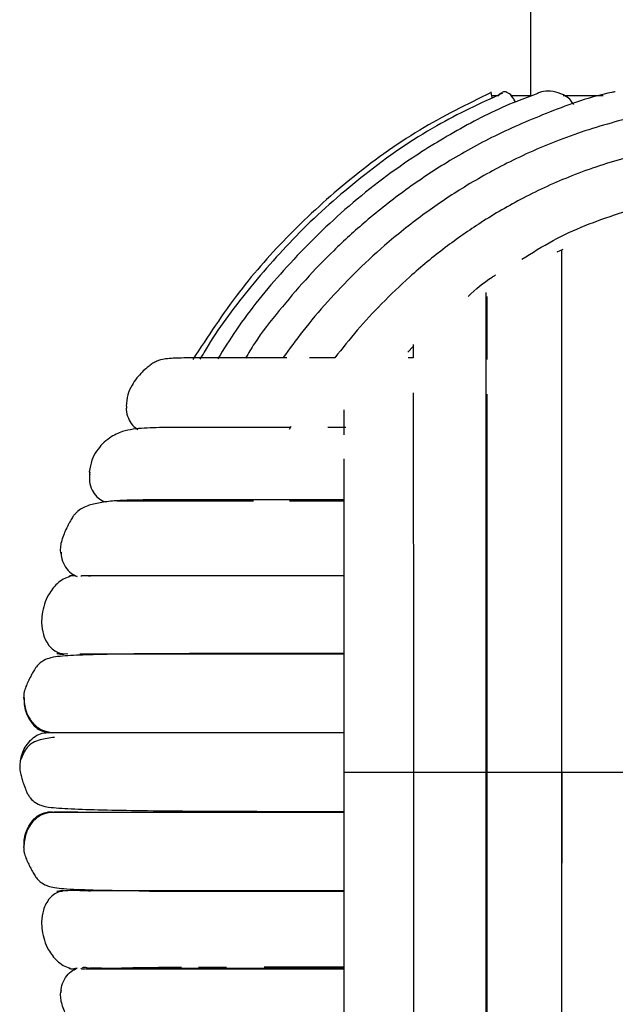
# Paper-space layout '_Izquierda' of a CAD drawing. Header units: millimetres. Extents: x -200 to 200, y -56 to 638.
# Tile 6 of 10: x -65 to -13, y 130 to 216. Entities that reach past the tile are written whole.
import ezdxf

# ---------------------------------------------------------------- set-up
doc = ezdxf.new("R2010")
doc.units = ezdxf.units.MM

psp = doc.layouts.new('_Izquierda')

# ---------------------------------------------------------------- linework, layer by layer
at = {"color": 7, "linetype": 'Continuous', "lineweight": 25}
for p, q in [((-20, 219.061), (-20, 209.445)), ((-23.44, 209.445), (-22.798, 209.445)), ((-21.717, 209.445), (-19.88, 209.445)), ((-17.132, 209.445), (-13.615, 209.445)), ((-17.666, 195.697), (-17.138, 195.929)), ((-30.786, 186.865), (-30.316, 187.363)), ((-30.316, 186.39), (-30.764, 186.39)), ((-41.094, 180.34), (-41.253, 180.065)), ((-36.242, 180.262), (-37.852, 180.262)), ((-58.824, 176.35), (-58.778, 176.136)), ((-57.671, 173.806), (-57.423, 173.731)), ((-61.365, 169.304), (-61.287, 169.121)), ((-60.548, 167.213), (-60.599, 167.158)), ((-60.519, 167.213), (-60.548, 167.213)), ((-60.148, 167.213), (-60.45, 167.213)), ((-61.666, 160.395), (-61.187, 160.395)), ((-61.187, 160.387), (-60.706, 160.362)), ((-17.219, 141.963), (-17.22, 149.945)), ((-17.22, 143.692), (-17.22, 149.945)), ((-62.061, 146.445), (-62.5, 146.445)), ((-61.666, 139.495), (-61.187, 139.495)), ((-60.993, 139.543), (-60.994, 139.543)), ((-60.599, 132.732), (-60.548, 132.677)), ((-57.754, 132.726), (-58.764, 132.726)), ((-46.74, 132.801), (-49.21, 132.792)), ((-61.287, 130.769), (-61.365, 130.586))]:
    psp.add_line(p, q, dxfattribs=at)
for points, knots in [([(-23.475, 209.705), (-25.596, 208.659), (-29.978, 206.498), (-35.884, 202.218), (-41.166, 197.406), (-45.858, 192.146), (-48.397, 188.248), (-49.712, 186.23)], [0, 0, 0, 0, 0.198345, 0.409904, 0.609763, 0.797944, 1, 1, 1, 1]), ([(-22.484, 209.64), (-24.433, 208.737), (-28.704, 206.758), (-34.563, 202.663), (-40.031, 197.894), (-44.572, 192.796), (-47.54, 188.91), (-48.849, 186.664), (-49.084, 186.26)], [0, 0, 0, 0, 0.178914, 0.392146, 0.593532, 0.783137, 0.961017, 1, 1, 1, 1]), ([(-19.374, 209.604), (-19.994, 209.385), (-22.344, 208.553), (-26.149, 206.601), (-31.394, 203.424), (-36.68, 199.307), (-41.712, 194.235), (-45.285, 189.891), (-46.99, 187.15), (-47.516, 186.305)], [0, 0, 0, 0, 0.053028, 0.201094, 0.3438, 0.547744, 0.739691, 0.919698, 1, 1, 1, 1]), ([(-12.546, 209.769), (-12.644, 209.75), (-14.626, 209.371), (-18.2, 208.078), (-23.052, 206.021), (-27.245, 203.692), (-31.027, 201.177), (-34.349, 198.566), (-37.28, 195.89), (-39.824, 193.267), (-42.124, 190.531), (-43.958, 188.264), (-44.824, 186.783), (-45.081, 186.342)], [0, 0, 0, 0, 0.007248, 0.147555, 0.276026, 0.392688, 0.497547, 0.607832, 0.701244, 0.787562, 0.874707, 0.96268, 1, 1, 1, 1]), ([(-23.5, 209.752), (-23.494, 209.731), (-23.484, 209.69), (-23.425, 209.346), (-23.398, 209.186)], [0, 0, 0, 0, 0.53689, 1, 1, 1, 1]), ([(-22.796, 209.445), (-22.774, 209.491), (-22.7, 209.651), (-22.589, 209.675), (-22.51, 209.692)], [0, 0, 0, 0, 0.285676, 1, 1, 1, 1]), ([(-21.341, 208.868), (-21.404, 208.991), (-21.602, 209.375), (-21.979, 209.693), (-22.315, 209.823), (-22.469, 209.72), (-22.51, 209.692)], [0, 0, 0, 0, 0.164924, 0.517284, 0.870147, 1, 1, 1, 1]), ([(-16.207, 208.646), (-16.288, 208.772), (-16.481, 209.075), (-17.034, 209.481), (-17.792, 209.789), (-18.655, 209.879), (-19.155, 209.727), (-19.393, 209.655)], [0, 0, 0, 0, 0.096038, 0.22928, 0.49562, 0.759448, 1, 1, 1, 1]), ([(0, 208.78), (-2.142, 208.698), (-6.271, 208.54), (-12.131, 207.34), (-17.372, 205.662), (-21.979, 203.617), (-25.968, 201.378), (-29.558, 198.949), (-32.707, 196.432), (-35.485, 193.858), (-37.881, 191.33), (-39.977, 188.863), (-41.218, 187.156), (-41.79, 186.369)], [0, 0, 0, 0, 0.130341, 0.2513, 0.362846, 0.464994, 0.55773, 0.64107, 0.728743, 0.802996, 0.871545, 0.940752, 1, 1, 1, 1]), ([(0, 205.529), (-2.008, 205.449), (-5.879, 205.296), (-11.366, 204.135), (-16.263, 202.515), (-20.557, 200.546), (-24.265, 198.397), (-27.593, 196.071), (-30.506, 193.668), (-33.065, 191.214), (-35.266, 188.838), (-36.569, 187.198), (-37.218, 186.383)], [0, 0, 0, 0, 0.138856, 0.267712, 0.386527, 0.495286, 0.59401, 0.682728, 0.776038, 0.85508, 0.927938, 1, 1, 1, 1]), ([(-20.772, 195.046), (-19.869, 195.613), (-17.201, 197.286), (-12.298, 199.173), (-6.236, 200.732), (-2.078, 200.919), (0, 201.013)], [0, 0, 0, 0, 0.146021, 0.431008, 0.715612, 1, 1, 1, 1]), ([(-17.268, 195.872), (-17.268, 195.589), (-17.268, 194.642), (-17.268, 192.895), (-17.268, 190.82), (-17.268, 188.905), (-17.268, 186.682), (-17.268, 183.699), (-17.268, 179.486), (-17.268, 174.609), (-17.268, 169.214), (-17.268, 163.484), (-17.268, 156.976), (-17.268, 152.354), (-17.268, 149.945)], [0, 0, 0, 0, 0.0301824, 0.1008631, 0.1611762, 0.2111236, 0.2569518, 0.3337935, 0.42944, 0.5438788, 0.6420661, 0.7508209, 0.8701314, 1, 1, 1, 1]), ([(-25.502, 191.775), (-24.831, 192.39), (-24.073, 193.086), (-23.19, 193.603), (-23.087, 193.663)], [0, 0, 0, 0, 0.883848, 1, 1, 1, 1]), ([(-23.949, 192.129), (-23.949, 191.766), (-23.949, 190.718), (-23.949, 188.666), (-23.949, 185.773), (-23.949, 182.111), (-23.949, 177.588), (-23.949, 172.109), (-23.948, 166.432), (-23.948, 160.826), (-23.948, 155.523), (-23.948, 151.838), (-23.948, 149.945)], [0, 0, 0, 0, 0.03826, 0.110412, 0.196315, 0.295959, 0.409323, 0.5364, 0.677181, 0.778688, 0.886297, 1, 1, 1, 1]), ([(-23.862, 191.767), (-23.862, 190.526), (-23.862, 188.884), (-23.862, 186.758), (-23.862, 186.238)], [0, 0, 0, 0, 0.755707, 1, 1, 1, 1]), ([(-30.316, 187.55), (-30.316, 187.199), (-30.316, 186.829), (-30.316, 186.408), (-30.316, 186.386)], [0, 0, 0, 0, 0.946474, 1, 1, 1, 1]), ([(-41.447, 186.389), (-41.761, 186.389), (-43.388, 186.389), (-45.98, 186.388), (-48.371, 186.383), (-49.873, 186.373), (-50.72, 186.364), (-51.414, 186.352), (-52.022, 186.305), (-52.535, 186.213), (-52.971, 186.041), (-53.217, 185.908), (-53.457, 185.754), (-53.807, 185.469), (-54.24, 185.07), (-54.694, 184.55), (-55.124, 183.914), (-55.505, 183.069), (-55.556, 182.468), (-55.583, 182.139)], [0, 0, 0, 0, 0.042171, 0.218836, 0.413911, 0.491592, 0.57193, 0.64705, 0.714563, 0.76005, 0.777208, 0.784076, 0.790342, 0.803937, 0.824117, 0.853, 0.891246, 0.940394, 1, 1, 1, 1]), ([(-37.213, 186.389), (-37.784, 186.389), (-38.582, 186.389), (-39.267, 186.389), (-39.462, 186.389)], [0, 0, 0, 0, 0.716819, 1, 1, 1, 1]), ([(-30.316, 183.306), (-30.316, 182.328), (-30.316, 180.074), (-30.316, 175.967), (-30.316, 170.831), (-30.315, 165.487), (-30.315, 160.207), (-30.315, 155.207), (-30.315, 151.731), (-30.315, 149.945)], [0, 0, 0, 0, 0.109814, 0.253185, 0.413869, 0.591877, 0.720207, 0.856246, 1, 1, 1, 1]), ([(-23.862, 183.197), (-23.862, 183.051), (-23.862, 181.239), (-23.862, 177.14), (-23.861, 170.945), (-23.861, 164.212), (-23.861, 157.167), (-23.86, 152.353), (-23.86, 149.945)], [0, 0, 0, 0, 0.0172544, 0.2134466, 0.4098427, 0.6064403, 0.8031707, 1, 1, 1, 1]), ([(-55.542, 182.137), (-55.554, 182.036), (-55.598, 181.67), (-55.415, 181.08), (-55.073, 180.447), (-54.71, 180.188), (-54.54, 180.067)], [0, 0, 0, 0, 0.125846, 0.454258, 0.744052, 1, 1, 1, 1]), ([(-36.444, 181.822), (-36.444, 181.599), (-36.444, 180.919), (-36.444, 180.143), (-36.444, 179.62)], [0, 0, 0, 0, 0.32676, 1, 1, 1, 1]), ([(-41.14, 180.261), (-42.091, 180.261), (-44.398, 180.261), (-47.567, 180.261), (-50.497, 180.26), (-52.928, 180.262), (-54.662, 180.166), (-55.906, 179.94), (-57.132, 179.376), (-58.079, 178.417), (-58.648, 177.386), (-58.764, 176.704), (-58.824, 176.35)], [0, 0, 0, 0, 0.104256, 0.252834, 0.40699, 0.552664, 0.687018, 0.751439, 0.823249, 0.905796, 0.951126, 1, 1, 1, 1]), ([(-36.444, 177.492), (-36.444, 176.391), (-36.444, 173.862), (-36.443, 169.289), (-36.443, 164.363), (-36.443, 159.47), (-36.443, 154.832), (-36.443, 151.604), (-36.442, 149.945)], [0, 0, 0, 0, 0.142383, 0.326935, 0.531342, 0.678726, 0.83493, 1, 1, 1, 1]), ([(-58.773, 176.353), (-58.799, 176.071), (-58.851, 175.523), (-58.607, 174.768), (-58.222, 174.156), (-57.847, 173.918), (-57.671, 173.806)], [0, 0, 0, 0, 0.284336, 0.553205, 0.790457, 1, 1, 1, 1]), ([(-36.444, 173.894), (-37.543, 173.894), (-40.202, 173.894), (-44.007, 173.894), (-47.972, 173.894), (-51.505, 173.892), (-53.981, 173.896), (-55.835, 173.854), (-57.125, 173.773), (-58.338, 173.565), (-59.114, 173.354), (-59.705, 173), (-60.011, 172.723), (-60.181, 172.529), (-60.363, 172.28), (-60.523, 171.995), (-60.692, 171.672), (-60.883, 171.28), (-61.086, 170.822), (-61.27, 170.291), (-61.387, 169.759), (-61.373, 169.465), (-61.365, 169.304)], [0, 0, 0, 0, 0.079291, 0.191838, 0.310088, 0.434019, 0.562011, 0.626156, 0.690616, 0.755663, 0.819969, 0.843189, 0.851765, 0.858763, 0.86189, 0.870977, 0.877328, 0.88448, 0.902757, 0.927868, 0.960231, 1, 1, 1, 1]), ([(-56.364, 173.806), (-56.097, 173.806), (-55.337, 173.806), (-52.953, 173.806), (-49.318, 173.807), (-46.368, 173.807), (-44.503, 173.807), (-44.364, 173.807)], [0, 0, 0, 0, 0.149311, 0.425707, 0.701824, 0.977633, 1, 1, 1, 1]), ([(-41.207, 173.807), (-40.695, 173.807), (-39.261, 173.807), (-37.546, 173.807), (-36.444, 173.807)], [0, 0, 0, 0, 0.35678, 1, 1, 1, 1]), ([(-61.31, 169.311), (-61.298, 169.103), (-61.271, 168.629), (-60.945, 167.985), (-60.48, 167.434), (-60.075, 167.25), (-59.885, 167.164)], [0, 0, 0, 0, 0.226472, 0.51708, 0.773515, 1, 1, 1, 1]), ([(-60.516, 167.161), (-60.719, 167.089), (-61.131, 166.944), (-61.813, 166.415), (-62.569, 165.422), (-62.972, 164.182), (-63.04, 162.986), (-62.924, 162.19), (-62.652, 161.5), (-62.325, 161.006), (-61.886, 160.598), (-61.52, 160.462), (-61.34, 160.395)], [0, 0, 0, 0, 0.076226, 0.154189, 0.301728, 0.512003, 0.602245, 0.723597, 0.792284, 0.862585, 0.932108, 1, 1, 1, 1]), ([(-59.885, 167.164), (-60.093, 167.214), (-60.317, 167.268), (-60.532, 167.21), (-60.547, 167.206)], [0, 0, 0, 0, 0.9300079, 1, 1, 1, 1]), ([(-58.735, 167.161), (-58.963, 167.192), (-59.416, 167.254), (-59.518, 167.194), (-59.569, 167.164)], [0, 0, 0, 0, 0.50258, 1, 1, 1, 1]), ([(-36.443, 167.213), (-37.51, 167.213), (-40.052, 167.212), (-43.448, 167.212), (-46.767, 167.211), (-49.731, 167.211), (-52.636, 167.209), (-55.333, 167.208), (-57.726, 167.207), (-58.791, 167.205), (-59.342, 167.205)], [0, 0, 0, 0, 0.09563, 0.228033, 0.329777, 0.442283, 0.565551, 0.699589, 0.844407, 1, 1, 1, 1]), ([(-36.443, 160.378), (-36.455, 160.378), (-38.698, 160.378), (-42.239, 160.378), (-47.068, 160.378), (-51.191, 160.375), (-55.159, 160.35), (-57.918, 160.302), (-59.698, 160.242), (-60.737, 160.191), (-61.591, 160.134), (-62.3, 160.004), (-62.835, 159.797), (-63.213, 159.515), (-63.409, 159.311), (-63.574, 159.108), (-63.737, 158.823), (-63.88, 158.557), (-64.047, 158.246), (-64.239, 157.863), (-64.43, 157.419), (-64.576, 156.967), (-64.59, 156.673), (-64.598, 156.509)], [0, 0, 0, 0, 0.000708, 0.136922, 0.240901, 0.349921, 0.471295, 0.605516, 0.659029, 0.714406, 0.768683, 0.818769, 0.853183, 0.866181, 0.871152, 0.875345, 0.882848, 0.887257, 0.892895, 0.908873, 0.931843, 0.962131, 1, 1, 1, 1]), ([(-61.666, 160.395), (-61.458, 160.345), (-61.233, 160.292), (-61.017, 160.35), (-61.001, 160.354)], [0, 0, 0, 0, 0.926343, 1, 1, 1, 1]), ([(-59.654, 160.355), (-59.175, 160.354), (-58.248, 160.353), (-56.204, 160.351), (-53.547, 160.349), (-50.195, 160.348), (-46.237, 160.347), (-42.399, 160.346), (-39.171, 160.346), (-37.186, 160.346), (-36.443, 160.346)], [0, 0, 0, 0, 0.137495, 0.26662, 0.387352, 0.552642, 0.699042, 0.826529, 0.935078, 1, 1, 1, 1]), ([(-53.467, 160.395), (-53.235, 160.395), (-51.757, 160.395), (-48.152, 160.395), (-42.676, 160.395), (-38.677, 160.395), (-36.448, 160.395), (-36.443, 160.395)], [0, 0, 0, 0, 0.058425, 0.372192, 0.685818, 0.999281, 1, 1, 1, 1]), ([(-64.598, 156.509), (-64.557, 156.125), (-64.476, 155.363), (-63.927, 154.352), (-63.12, 153.644), (-62.481, 153.51), (-62.17, 153.445)], [0, 0, 0, 0, 0.263373, 0.521584, 0.767064, 1, 1, 1, 1]), ([(-64.554, 156.51), (-64.558, 156.312), (-64.573, 155.676), (-64.256, 154.798), (-63.712, 154.033), (-63.136, 153.589), (-62.703, 153.491), (-62.5, 153.445)], [0, 0, 0, 0, 0.147542, 0.473698, 0.671425, 0.845901, 1, 1, 1, 1]), ([(-64.862, 150.955), (-64.852, 151.048), (-64.792, 151.576), (-64.401, 152.31), (-63.774, 153.005), (-63.149, 153.377), (-62.707, 153.423), (-62.5, 153.445)], [0, 0, 0, 0, 0.075749, 0.429373, 0.643753, 0.832923, 1, 1, 1, 1]), ([(-62.5, 153.445), (-62.387, 153.445), (-62.16, 153.445), (-60.348, 153.445), (-57.521, 153.446), (-53.651, 153.446), (-48.894, 153.446), (-43.288, 153.446), (-39.074, 153.446), (-36.629, 153.447), (-36.443, 153.447)], [0, 0, 0, 0, 0.141254, 0.282492, 0.423725, 0.564925, 0.70611, 0.847258, 0.988386, 1, 1, 1, 1]), ([(-62.5, 153.445), (-62.387, 153.445), (-62.162, 153.445), (-60.359, 153.445), (-57.544, 153.445), (-53.688, 153.445), (-48.942, 153.445), (-43.345, 153.445), (-39.114, 153.445), (-36.648, 153.445), (-36.443, 153.445)], [0, 0, 0, 0, 0.141011, 0.282018, 0.423035, 0.564058, 0.705091, 0.846132, 0.987171, 1, 1, 1, 1]), ([(-61.895, 153.015), (-62.329, 152.958), (-63.263, 152.835), (-64.333, 152.323), (-64.715, 151.391), (-64.893, 150.959)], [0, 0, 0, 0, 0.3178947, 0.6837454, 1, 1, 1, 1]), ([(-64.893, 150.959), (-64.92, 150.771), (-64.969, 150.431), (-64.903, 149.929), (-64.786, 149.47), (-64.657, 149.088), (-64.548, 148.791), (-64.485, 148.625), (-64.419, 148.448), (-64.357, 148.27), (-64.273, 148.089), (-64.162, 147.887), (-63.91, 147.537), (-63.528, 147.237), (-63.014, 147.006), (-62.352, 146.866), (-61.212, 146.775), (-59.23, 146.683), (-56.105, 146.608), (-52.296, 146.558), (-47.868, 146.527), (-42.828, 146.511), (-38.979, 146.504), (-36.72, 146.504), (-36.442, 146.504)], [0, 0, 0, 0, 0.0357319, 0.064732, 0.0871699, 0.1032628, 0.1090471, 0.113472, 0.1152655, 0.1197985, 0.1227588, 0.1259112, 0.133331, 0.1548177, 0.1868701, 0.2300703, 0.2842321, 0.399046, 0.5144479, 0.63051, 0.7473048, 0.8649027, 0.9833682, 1, 1, 1, 1]), ([(-36.442, 149.945), (-36.442, 147.825), (-36.442, 143.783), (-36.442, 138.152), (-36.442, 133.301), (-36.441, 129.217), (-36.441, 125.87), (-36.441, 123.691), (-36.441, 122.657), (-36.441, 122.47)], [0, 0, 0, 0, 0.2116091, 0.4036023, 0.5759515, 0.7286668, 0.8616972, 0.975012, 1, 1, 1, 1]), ([(-36.414, 149.945), (-36.42, 149.945), (-36.44, 149.945), (-36.147, 149.945), (-35.484, 149.945), (-34.427, 149.945), (-33.21, 149.945), (-32.054, 149.945), (-31.135, 149.945), (-30.502, 149.945), (-30.243, 149.945), (-30.121, 149.945)], [0, 0, 0, 0, 0.041331, 0.135009, 0.289534, 0.44283, 0.596127, 0.750651, 0.84433, 0.926992, 1, 1, 1, 1]), ([(-30.315, 149.945), (-30.315, 147.663), (-30.315, 143.311), (-30.314, 137.239), (-30.314, 131.993), (-30.314, 127.568), (-30.314, 123.915), (-30.314, 120.973), (-30.313, 118.571), (-30.313, 117.194), (-30.313, 116.54)], [0, 0, 0, 0, 0.1833978, 0.3498037, 0.499207, 0.6315816, 0.7469321, 0.8452233, 0.9264339, 1, 1, 1, 1]), ([(-30.287, 149.945), (-30.287, 149.945), (-30.288, 149.945), (-29.949, 149.945), (-29.231, 149.945), (-28.133, 149.945), (-26.89, 149.945), (-25.729, 149.945), (-24.823, 149.945), (-24.211, 149.945), (-23.972, 149.945), (-23.86, 149.945)], [0, 0, 0, 0, 0.049375, 0.142268, 0.295496, 0.447506, 0.599516, 0.752744, 0.845636, 0.927605, 1, 1, 1, 1]), ([(-23.948, 149.945), (-23.948, 147.526), (-23.947, 142.913), (-23.947, 136.471), (-23.947, 130.899), (-23.947, 126.19), (-23.947, 122.299), (-23.946, 119.157), (-23.946, 116.583), (-23.946, 114.198), (-23.945, 111.708), (-23.945, 109.45), (-23.944, 108.167), (-23.943, 107.69)], [0, 0, 0, 0, 0.144827, 0.276226, 0.394213, 0.498761, 0.589873, 0.667535, 0.731737, 0.791004, 0.863292, 0.949187, 1, 1, 1, 1]), ([(-23.932, 149.945), (-23.906, 149.945), (-23.846, 149.945), (-23.38, 149.945), (-22.537, 149.945), (-21.348, 149.945), (-20.055, 149.945), (-18.899, 149.945), (-18.04, 149.945), (-17.489, 149.945), (-17.306, 149.945), (-17.22, 149.945)], [0, 0, 0, 0, 0.0674158, 0.1585452, 0.3088651, 0.4579906, 0.607116, 0.7574359, 0.8485653, 0.9289785, 1, 1, 1, 1]), ([(-23.86, 149.945), (-23.86, 147.538), (-23.86, 142.723), (-23.86, 135.678), (-23.859, 128.945), (-23.859, 122.75), (-23.859, 118.652), (-23.859, 116.841), (-23.859, 116.695)], [0, 0, 0, 0, 0.196831, 0.393597, 0.59021, 0.786624, 0.982818, 1, 1, 1, 1]), ([(-17.268, 149.945), (-17.268, 147.862), (-17.268, 143.89), (-17.268, 138.306), (-17.268, 133.417), (-17.268, 129.222), (-17.268, 125.695), (-17.269, 122.796), (-17.269, 120.381), (-17.269, 117.793), (-17.269, 114.67), (-17.269, 110.853), (-17.268, 107.241), (-17.268, 104.902), (-17.268, 104.021), (-17.268, 104.015)], [0, 0, 0, 0, 0.1123934, 0.2143686, 0.3059125, 0.3870343, 0.4577191, 0.5179695, 0.5677834, 0.6137371, 0.6907941, 0.7865875, 0.9011188, 0.9993371, 1, 1, 1, 1]), ([(-17.26, 149.945), (-17.219, 149.945), (-17.126, 149.945), (-16.601, 149.945), (-15.708, 149.945), (-14.485, 149.945), (-13.179, 149.945), (-12.033, 149.945), (-11.2, 149.945), (-10.681, 149.945), (-10.524, 149.945), (-10.45, 149.945)], [0, 0, 0, 0, 0.074084, 0.164562, 0.313807, 0.461866, 0.609925, 0.75917, 0.849648, 0.929486, 1, 1, 1, 1]), ([(-62.17, 146.445), (-62.481, 146.38), (-63.12, 146.246), (-63.927, 145.537), (-64.476, 144.527), (-64.557, 143.765), (-64.598, 143.38)], [0, 0, 0, 0, 0.232936, 0.478415, 0.736627, 1, 1, 1, 1]), ([(-64.554, 143.379), (-64.558, 143.577), (-64.573, 144.214), (-64.256, 145.092), (-63.712, 145.856), (-63.136, 146.301), (-62.703, 146.399), (-62.5, 146.445)], [0, 0, 0, 0, 0.147547, 0.473701, 0.671427, 0.845902, 1, 1, 1, 1]), ([(-62.5, 146.445), (-62.387, 146.445), (-62.16, 146.445), (-60.348, 146.444), (-57.521, 146.444), (-53.651, 146.444), (-48.894, 146.444), (-43.288, 146.443), (-39.074, 146.443), (-36.628, 146.443), (-36.442, 146.443)], [0, 0, 0, 0, 0.1412531, 0.28249, 0.4237226, 0.5649211, 0.7061057, 0.8472521, 0.9883794, 1, 1, 1, 1]), ([(-59.842, 146.446), (-59.956, 146.446), (-61.035, 146.446), (-61.5, 146.445), (-61.915, 146.445)], [0, 0, 0, 0, 0.106429, 1, 1, 1, 1]), ([(-64.598, 143.38), (-64.59, 143.217), (-64.576, 142.922), (-64.43, 142.47), (-64.239, 142.027), (-64.047, 141.644), (-63.88, 141.333), (-63.737, 141.067), (-63.574, 140.782), (-63.409, 140.579), (-63.213, 140.375), (-62.879, 140.126), (-62.423, 139.927), (-61.811, 139.787), (-60.677, 139.681), (-58.597, 139.602), (-55.158, 139.539), (-51.191, 139.515), (-47.067, 139.511), (-42.239, 139.512), (-38.698, 139.512), (-36.454, 139.512), (-36.442, 139.512)], [0, 0, 0, 0, 0.037871, 0.068159, 0.091131, 0.107109, 0.112748, 0.117157, 0.12466, 0.128853, 0.133825, 0.146823, 0.175039, 0.214481, 0.265388, 0.394438, 0.528665, 0.650044, 0.759068, 0.863053, 0.999273, 1, 1, 1, 1]), ([(-61.34, 139.495), (-61.52, 139.428), (-61.886, 139.292), (-62.325, 138.884), (-62.652, 138.389), (-62.924, 137.699), (-63.04, 136.904), (-62.972, 135.708), (-62.569, 134.468), (-61.813, 133.475), (-61.131, 132.946), (-60.719, 132.801), (-60.516, 132.729)], [0, 0, 0, 0, 0.067892, 0.137415, 0.207716, 0.276403, 0.397755, 0.487997, 0.698272, 0.845811, 0.923774, 1, 1, 1, 1]), ([(-61.666, 139.495), (-61.458, 139.544), (-61.233, 139.598), (-61.017, 139.54), (-61.001, 139.536)], [0, 0, 0, 0, 0.926344, 1, 1, 1, 1]), ([(-58.703, 139.495), (-59.231, 139.525), (-60.249, 139.582), (-60.883, 139.528), (-61.187, 139.503)], [0, 0, 0, 0, 0.5190447, 1, 1, 1, 1]), ([(-36.442, 139.54), (-37.081, 139.54), (-39.365, 139.54), (-42.953, 139.539), (-47.292, 139.538), (-51.288, 139.538), (-54.815, 139.537), (-57.78, 139.536), (-59.021, 139.535), (-59.654, 139.535)], [0, 0, 0, 0, 0.054329, 0.194343, 0.341407, 0.495506, 0.656638, 0.824809, 1, 1, 1, 1]), ([(-53.52, 139.495), (-53.271, 139.495), (-51.777, 139.495), (-48.153, 139.495), (-42.675, 139.495), (-38.676, 139.495), (-36.447, 139.495), (-36.442, 139.495)], [0, 0, 0, 0, 0.06246, 0.374867, 0.687134, 0.999238, 1, 1, 1, 1]), ([(-61.31, 130.579), (-61.298, 130.787), (-61.271, 131.261), (-60.945, 131.904), (-60.48, 132.456), (-60.075, 132.639), (-59.885, 132.725)], [0, 0, 0, 0, 0.226491, 0.517092, 0.77352, 1, 1, 1, 1]), ([(-59.885, 132.725), (-60.093, 132.676), (-60.317, 132.622), (-60.532, 132.68), (-60.547, 132.684)], [0, 0, 0, 0, 0.930006, 1, 1, 1, 1]), ([(-60.45, 132.677), (-60.43, 132.677), (-60.405, 132.677), (-60.035, 132.677), (-59.975, 132.677)], [0, 0, 0, 0, 0.835818, 1, 1, 1, 1]), ([(-59.569, 132.725), (-59.518, 132.696), (-59.416, 132.636), (-58.963, 132.698), (-58.735, 132.729)], [0, 0, 0, 0, 0.49742, 1, 1, 1, 1]), ([(-59.408, 132.797), (-59.363, 132.806), (-59.151, 132.845), (-58.942, 132.778), (-58.777, 132.724)], [0, 0, 0, 0, 0.214078, 1, 1, 1, 1]), ([(-59.342, 132.685), (-58.791, 132.684), (-57.726, 132.683), (-55.333, 132.682), (-52.636, 132.68), (-49.732, 132.679), (-46.766, 132.678), (-43.687, 132.678), (-40.58, 132.677), (-38.124, 132.677), (-36.758, 132.677), (-36.442, 132.677)], [0, 0, 0, 0, 0.1555888, 0.3004027, 0.434437, 0.5577016, 0.670204, 0.7719459, 0.8798157, 0.9721874, 1, 1, 1, 1]), ([(-58.772, 132.725), (-58.436, 132.725), (-57.603, 132.725), (-55.041, 132.725), (-51.354, 132.724), (-46.741, 132.724), (-41.772, 132.724), (-38.094, 132.724), (-36.442, 132.724)], [0, 0, 0, 0, 0.122971, 0.305289, 0.487509, 0.669602, 0.85158, 1, 1, 1, 1]), ([(-50.702, 132.787), (-51.821, 132.78), (-53.968, 132.767), (-55.343, 132.738), (-56.002, 132.725)], [0, 0, 0, 0, 0.52103, 1, 1, 1, 1]), ([(-36.442, 132.81), (-36.551, 132.81), (-38.591, 132.81), (-40.981, 132.809), (-42.99, 132.806), (-43.448, 132.805)], [0, 0, 0, 0, 0.042112, 0.781983, 1, 1, 1, 1]), ([(-61.365, 130.586), (-61.373, 130.424), (-61.387, 130.131), (-61.27, 129.599), (-61.086, 129.068), (-60.883, 128.609), (-60.692, 128.218), (-60.545, 127.938), (-60.417, 127.705), (-60.305, 127.531), (-60.181, 127.361), (-60.011, 127.167), (-59.705, 126.889), (-59.114, 126.536), (-58.338, 126.325), (-57.125, 126.117), (-55.835, 126.036), (-53.981, 125.993), (-51.505, 125.997), (-47.972, 125.996), (-44.007, 125.996), (-40.201, 125.996), (-37.541, 125.996), (-36.441, 125.996)], [0, 0, 0, 0, 0.0397666, 0.072127, 0.0972367, 0.1155114, 0.1226628, 0.1290135, 0.135088, 0.1381131, 0.1412404, 0.148238, 0.1568134, 0.1800314, 0.2443337, 0.309376, 0.3738315, 0.4379719, 0.5659554, 0.6898787, 0.8081211, 0.9206598, 1, 1, 1, 1])]:
    psp.add_open_spline(points, degree=3, knots=knots, dxfattribs=at)

doc.saveas('drawing.dxf')
